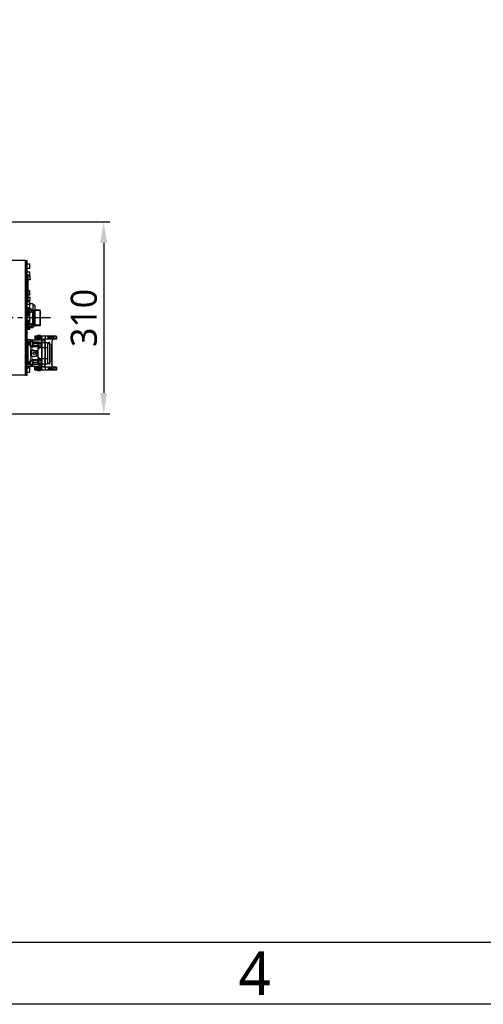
# Model space of a CAD drawing. Header units: millimetres. Extents: x 7426 to 8300, y 124 to 421.
# Tile 46 of 130: x 8044 to 8082, y 124 to 203. Entities that reach past the tile are written whole.
import ezdxf
from ezdxf.enums import TextEntityAlignment as Align

# ---------------------------------------------------------------- set-up
doc = ezdxf.new("R2010")
doc.units = ezdxf.units.MM
doc.linetypes.add('BANKLINE1', pattern=[5.5, 4, -1.5])
doc.linetypes.add('CENTER', pattern=[0.6, 0.375, -0.075, 0.075, -0.075])
for name, color, linetype in [('00_COMPONENTS', 7, 'BANKLINE1'), ('DIM', 7, 'Continuous'), ('外形图', 7, 'Continuous'), ('模板', 7, 'Continuous')]:
    doc.layers.add(name, color=color, linetype=linetype)
doc.styles.add('微软雅黑', font='msyh.ttc')
doc.dimstyles.new('尺寸标注_1_20比例', dxfattribs={"dimtxt": 2.1, "dimasz": 1.7, "dimexe": 0.5, "dimexo": 0.4, "dimgap": 0.5, "dimtad": 1, "dimdec": 1, "dimlfac": 20, "dimdsep": 46, "dimtxsty": '微软雅黑', "dimcen": 0.09, "dimadec": 0, "dimazin": 0, "dimtp": 0.01, "dimtm": 0.01, "dimtfac": 1, "dimtdec": 1, "dimtofl": 0, "dimtmove": 0, "dimatfit": 3, "dimfxl": 1, "dimtolj": 1, "dimarcsym": 0})

# ---------------------------------------------------------------- blocks, each defined once
blk = doc.blocks.new('图纸')
at = {"color": 2}
for points in [[(6283.66, 123.62), (6283.66, 1549.22), (8299.66, 1549.22), (8299.66, 123.62)], [(6403.66, 147.62), (6403.66, 1525.22), (8275.66, 1525.22), (8275.66, 147.62)]]:
    blk.add_lwpolyline(points, close=True, dxfattribs=at)
at = {"color": 2, "style": '微软雅黑'}
blk.add_text('4', height=16.8, dxfattribs=at).set_placement((7165.66, 135.62), align=Align.MIDDLE_CENTER)
blk.add_attdef('整机外形图', text='', height=19.2, dxfattribs=at).set_placement((7893.3, 256.65), align=Align.MIDDLE)
at = {"color": 7, "style": '微软雅黑'}
for tag, height, p in [('编号', 19.2, (8134.84, 252.67)), ('比例', 12, (7939.66, 171.62))]:
    blk.add_attdef(tag, text='', height=height, dxfattribs=at).set_placement(p, align=Align.MIDDLE)
at = {"style": '微软雅黑'}
for tag, p in [('当前页', (8047.3, 207.62)), ('总页数', (8192.77, 207.62))]:
    blk.add_attdef(tag, text='', height=12, dxfattribs=at).set_placement(p, align=Align.MIDDLE)
blk = doc.blocks.new('*D1530')
at = {"layer": 'Defpoints', "color": 0}
for p in [(8031.407, 186.792), (8031.407, 171.292), (8051.219, 171.292)]:
    blk.add_point(p, dxfattribs=at)
at = {"layer": 'DIM', "color": 0, "lineweight": -2}
for p, q in [((8031.807, 186.792), (8051.719, 186.792)), ((8051.219, 185.092), (8051.219, 172.992)), ((8031.807, 171.292), (8051.719, 171.292))]:
    blk.add_line(p, q, dxfattribs=at)
at = {"layer": 'DIM', "color": 0}
for points in [[(8051.503, 185.092), (8050.936, 185.092), (8051.219, 186.792)], [(8050.936, 172.992), (8051.503, 172.992), (8051.219, 171.292)]]:
    blk.add_solid(points, dxfattribs=at)
at = {"layer": 'DIM', "color": 0, "insert": (8049.629, 179.042), "char_height": 2.1, "attachment_point": 5, "rotation": 90, "style": '微软雅黑'}
blk.add_mtext('\\A1;310', dxfattribs=at)

msp = doc.modelspace()

# ---------------------------------------------------------------- linework, layer by layer
at = {"layer": '00_COMPONENTS', "linetype": 'CENTER', "ltscale": 5}
msp.add_line((8046.926, 179.0415), (7985.7152, 179.0415), dxfattribs=at)
at = {"layer": '外形图', "linetype": 'Continuous'}
for p, q in [((8044.9075, 183.6669), (8040.3135, 183.6669)), ((8044.9075, 183.6669), (8045.0575, 183.6669)), ((8044.9075, 183.6669), (8044.9075, 174.4167)), ((8044.9075, 174.4167), (8044.9075, 183.6669)), ((8045.0575, 174.4167), (8045.0575, 183.6669)), ((8045.0575, 183.4168), (8045.25, 183.4168)), ((8045.0575, 183.0668), (8045.25, 183.0668)), ((8045.2575, 183.4093), (8045.25, 183.4168)), ((8045.25, 183.0668), (8045.25, 183.4168)), ((8045.2575, 183.0743), (8045.25, 183.0668)), ((8045.2575, 183.0743), (8045.2575, 183.4093)), ((8045.0575, 182.7668), (8045.25, 182.7668)), ((8045.0575, 182.5418), (8045.1325, 182.5418)), ((8045.1325, 180.3418), (8045.1325, 182.5418)), ((8045.1325, 182.4293), (8045.2775, 182.4293)), ((8045.1325, 182.1543), (8045.2775, 182.1543)), ((8045.2575, 182.7593), (8045.25, 182.7668)), ((8045.25, 182.4293), (8045.25, 182.7668)), ((8045.2575, 182.4293), (8045.2575, 182.7593)), ((8045.2825, 182.4243), (8045.2775, 182.4293)), ((8045.2775, 182.1543), (8045.2775, 182.4293)), ((8045.2825, 182.1593), (8045.2775, 182.1543)), ((8045.2825, 182.1593), (8045.2825, 182.4243)), ((8045.1325, 181.2668), (8045.25, 181.2668)), ((8045.2575, 181.2593), (8045.25, 181.2668)), ((8045.25, 180.9168), (8045.25, 181.2668)), ((8045.2575, 180.9243), (8045.2575, 181.2593)), ((8045.1325, 180.9168), (8045.25, 180.9168)), ((8045.1325, 180.7293), (8045.2775, 180.7293)), ((8045.2575, 180.9243), (8045.25, 180.9168)), ((8045.2825, 180.7243), (8045.2775, 180.7293)), ((8045.2775, 180.4543), (8045.2775, 180.7293)), ((8045.2825, 180.4593), (8045.2825, 180.7243)), ((8045.0575, 180.3418), (8045.1325, 180.3418)), ((8045.2575, 180.331), (8045.0575, 180.331)), ((8045.2575, 180.1207), (8045.0575, 180.1207)), ((8045.0575, 179.8293), (8045.1325, 179.8293)), ((8045.08, 179.8743), (8045.2575, 179.8743)), ((8045.08, 179.8743), (8045.08, 179.8293)), ((8045.1325, 180.4543), (8045.2775, 180.4543)), ((8045.1325, 179.8743), (8045.1325, 179.2168)), ((8045.2575, 179.2093), (8045.2575, 180.331)), ((8045.515, 180.1918), (8045.2575, 180.1918)), ((8045.2575, 179.7743), (8045.4025, 179.7743)), ((8045.2825, 180.4593), (8045.2775, 180.4543)), ((8045.4075, 179.7693), (8045.4025, 179.7743)), ((8045.4025, 179.4993), (8045.4025, 179.7743)), ((8045.4075, 179.5043), (8045.4075, 179.7693)), ((8045.4925, 179.6768), (8045.4075, 179.6768)), ((8045.4925, 178.4068), (8045.4925, 179.6768)), ((8045.515, 180.1918), (8045.515, 179.6393)), ((8045.665, 180.0668), (8045.515, 180.0668)), ((8045.6325, 179.6393), (8045.67, 179.6768)), ((8045.665, 180.0668), (8045.665, 179.6718)), ((8046.0825, 179.6768), (8045.67, 179.6768)), ((8045.67, 179.6768), (8045.67, 178.4068)), ((8046.1075, 179.6518), (8046.0825, 179.6768)), ((8046.0825, 178.4068), (8046.0825, 179.6768)), ((8045.0575, 179.2168), (8045.25, 179.2168)), ((8045.2575, 179.2093), (8045.25, 179.2168)), ((8045.25, 178.8668), (8045.25, 179.2168)), ((8045.2575, 178.8743), (8045.25, 178.8668)), ((8045.2575, 179.4993), (8045.4025, 179.4993)), ((8045.2575, 178.8743), (8045.2575, 179.2093)), ((8045.2575, 178.1026), (8045.2575, 178.8743)), ((8045.4075, 179.5043), (8045.4025, 179.4993)), ((8045.6325, 179.6393), (8045.4925, 179.6393)), ((8045.589, 178.4443), (8045.589, 179.6393)), ((8046.1325, 179.6313), (8045.589, 179.6313)), ((8045.6325, 178.4443), (8045.6325, 179.6393)), ((8046.1075, 178.4318), (8046.1075, 179.6518)), ((8046.1325, 179.6393), (8046.1075, 179.6393)), ((8046.1325, 178.4443), (8046.1325, 179.6393)), ((8045.0575, 178.8668), (8045.25, 178.8668)), ((8045.1325, 178.2543), (8045.0575, 178.2543)), ((8045.2575, 178.1026), (8045.0575, 178.1026)), ((8045.08, 178.2543), (8045.08, 178.2093)), ((8045.2575, 178.2093), (8045.08, 178.2093)), ((8045.1325, 178.8668), (8045.1325, 178.2093)), ((8045.2575, 178.5843), (8045.4025, 178.5843)), ((8045.2575, 178.3093), (8045.4025, 178.3093)), ((8045.515, 178.2418), (8045.2575, 178.2418)), ((8045.4075, 178.5793), (8045.4025, 178.5843)), ((8045.4025, 178.3093), (8045.4025, 178.5843)), ((8045.4075, 178.3143), (8045.4025, 178.3093)), ((8045.4075, 178.3143), (8045.4075, 178.5793)), ((8045.4925, 178.4068), (8045.4075, 178.4068)), ((8045.6325, 178.4443), (8045.4925, 178.4443)), ((8045.515, 178.4443), (8045.515, 178.2418)), ((8045.665, 178.3668), (8045.515, 178.3668)), ((8046.1325, 178.4523), (8045.589, 178.4523)), ((8045.6325, 178.4443), (8045.67, 178.4068)), ((8045.665, 178.4118), (8045.665, 178.3668)), ((8046.0825, 178.4068), (8045.67, 178.4068)), ((8046.1075, 178.4318), (8046.0825, 178.4068)), ((8046.1325, 178.4443), (8046.1075, 178.4443)), ((8045.6525, 177.5418), (8045.6525, 177.3196)), ((8047.4026, 177.3196), (8045.6525, 177.3196)), ((8046.0701, 177.4896), (8045.6586, 177.4896)), ((8045.6586, 177.4896), (8045.6586, 177.3196)), ((8047.3776, 177.5668), (8045.6775, 177.5668)), ((8045.7998, 177.4896), (8045.7998, 177.3196)), ((8045.8752, 177.3368), (8045.8097, 177.2713)), ((8045.8157, 177.3196), (8045.8157, 177.4896)), ((8045.875, 177.5668), (8045.875, 177.4896)), ((8045.8925, 177.6218), (8045.8825, 177.6118)), ((8046.1225, 177.6118), (8045.8825, 177.6118)), ((8045.8825, 177.6118), (8045.8825, 177.3545)), ((8046.1125, 177.6218), (8045.8925, 177.6218)), ((8045.967, 177.5418), (8045.967, 177.3196)), ((8046.0381, 177.5418), (8046.0381, 177.3196)), ((8046.1125, 177.6218), (8046.1225, 177.6118)), ((8046.1225, 177.6118), (8046.1225, 177.3545)), ((8046.1299, 177.3368), (8046.1998, 177.2669)), ((8046.13, 177.5668), (8046.13, 177.3196)), ((8046.2194, 177.5418), (8046.2053, 177.3196)), ((8046.509, 177.5418), (8046.509, 177.3196)), ((8046.7274, 177.507), (8046.815, 177.507)), ((8046.7274, 177.382), (8046.7274, 177.507)), ((8046.815, 177.382), (8046.7274, 177.382)), ((8046.815, 177.507), (8046.7918, 177.5071)), ((8046.8029, 177.507), (8046.8029, 177.382)), ((8046.815, 177.507), (8046.8439, 177.507)), ((8046.8439, 177.382), (8046.815, 177.382)), ((8046.8439, 177.507), (8046.9829, 177.507)), ((8046.8439, 177.382), (8046.8726, 177.3821)), ((8046.9829, 177.382), (8046.8439, 177.382)), ((8046.8726, 177.507), (8046.8726, 177.382)), ((8046.9426, 177.5418), (8046.9426, 177.507)), ((8046.9426, 177.382), (8046.9426, 177.3196)), ((8046.9829, 177.507), (8046.9829, 177.382)), ((8047.0242, 177.5513), (8047.0236, 177.5418)), ((8047.0236, 177.5418), (8047.0236, 177.3196)), ((8047.1569, 177.5417), (8047.154, 177.5417)), ((8047.1551, 177.5513), (8047.1569, 177.5418)), ((8047.1569, 177.5418), (8047.1634, 177.3196)), ((8047.2737, 177.5668), (8047.2744, 177.5649)), ((8047.2753, 177.5513), (8047.2744, 177.5649)), ((8047.2758, 177.5418), (8047.2753, 177.5513)), ((8047.2758, 177.5418), (8047.2758, 177.3196)), ((8047.4026, 177.5418), (8047.4026, 177.3196)), ((8045.1225, 177.2763), (8045.0575, 177.2763)), ((8045.0575, 177.2763), (8045.0575, 175.1072)), ((8045.0575, 177.1668), (8045.25, 177.1668)), ((8045.2225, 177.0968), (8045.0575, 177.0968)), ((8045.0575, 177.0918), (8045.3225, 177.0918)), ((8045.1225, 177.0668), (8045.0575, 177.0668)), ((8045.0575, 176.8918), (8045.3225, 176.8918)), ((8045.2225, 176.8868), (8045.0575, 176.8868)), ((8045.3221, 177.2768), (8045.1225, 177.2768)), ((8045.1225, 176.8268), (8045.1225, 177.1568)), ((8045.925, 177.0843), (8045.1225, 177.1043)), ((8045.1225, 175.5567), (8045.1225, 176.8268)), ((8045.2225, 176.8868), (8045.2225, 177.0968)), ((8045.2325, 177.0843), (8045.2225, 177.0843)), ((8045.2325, 176.8993), (8045.2225, 176.8993)), ((8045.2325, 177.0843), (8045.25, 177.0993)), ((8045.2325, 176.8993), (8045.2325, 177.0843)), ((8045.2325, 176.8993), (8045.25, 176.8843)), ((8045.2575, 177.1593), (8045.25, 177.1668)), ((8045.25, 177.0918), (8045.25, 177.1668)), ((8045.25, 177.1043), (8045.3225, 177.1043)), ((8045.25, 176.8793), (8045.25, 177.1043)), ((8045.25, 176.8793), (8045.3225, 176.8793)), ((8045.2575, 177.0918), (8045.2575, 177.1593)), ((8045.2725, 177.2768), (8045.2976, 177.2701)), ((8045.3725, 176.7418), (8045.2725, 176.7418)), ((8045.3225, 177.2768), (8046.21, 177.2668)), ((8045.3225, 177.2268), (8045.3225, 176.7418)), ((8045.3225, 177.1668), (8045.515, 177.1668)), ((8045.3225, 176.8168), (8045.3225, 177.1668)), ((8045.3225, 176.8168), (8045.515, 176.8168)), ((8045.3725, 176.1768), (8045.3725, 176.7418)), ((8045.4975, 177.046), (8045.4975, 176.7274)), ((8045.4975, 176.9418), (8045.5225, 176.9418)), ((8045.4975, 176.7918), (8045.5225, 176.7918)), ((8045.5008, 176.7187), (8045.4975, 176.7311)), ((8045.4994, 176.7189), (8045.4975, 176.7275)), ((8045.5097, 176.7096), (8045.5008, 176.7187)), ((8045.5219, 176.7061), (8045.5097, 176.7096)), ((8045.5225, 177.1593), (8045.515, 177.1668)), ((8045.515, 176.8168), (8045.515, 177.1668)), ((8045.5225, 176.8243), (8045.515, 176.8168)), ((8045.925, 176.6955), (8045.5219, 176.7061)), ((8045.5225, 176.8243), (8045.5225, 177.1593)), ((8046.6751, 177.0418), (8045.5225, 177.0418)), ((8045.925, 176.9418), (8045.5225, 176.9418)), ((8045.5225, 176.7918), (8045.5225, 176.8243)), ((8045.925, 176.7918), (8045.5225, 176.7918)), ((8045.925, 177.0418), (8045.925, 177.0843)), ((8045.925, 177.0793), (8046.21, 177.0842)), ((8045.925, 175.3417), (8045.925, 177.0418)), ((8045.985, 177.0418), (8045.985, 176.5143)), ((8045.985, 177.0043), (8046.1475, 177.0043)), ((8045.985, 176.7293), (8046.1475, 176.7293)), ((8046.6751, 176.6143), (8045.985, 176.6143)), ((8046.0925, 176.9771), (8046.1475, 176.9771)), ((8046.0925, 176.9771), (8046.0925, 176.9488)), ((8046.1475, 176.9488), (8046.0925, 176.9488)), ((8046.1475, 177.0043), (8046.1475, 176.7293)), ((8046.21, 177.2668), (8046.21, 175.1167)), ((8046.2225, 177.203), (8046.21, 177.203)), ((8046.2225, 177.138), (8046.21, 177.138)), ((8046.4772, 177.2555), (8046.2225, 177.2555)), ((8046.2225, 177.2555), (8046.2225, 175.128)), ((8046.4772, 177.0605), (8046.2225, 177.0605)), ((8046.4772, 177.2555), (8046.4772, 175.128)), ((8046.5022, 177.1029), (8046.5022, 175.2806)), ((8046.5026, 175.2255), (8046.5026, 177.158)), ((8046.6751, 177.0418), (8046.6751, 175.3417)), ((8046.7522, 176.9875), (8046.8522, 176.9875)), ((8046.8622, 176.9852), (8046.843, 176.984)), ((8046.843, 176.9846), (8046.843, 175.3989)), ((8046.8622, 176.9825), (8046.843, 176.984)), ((8046.8622, 176.9825), (8046.843, 176.9813)), ((8046.8622, 176.9798), (8046.843, 176.9813)), ((8046.8622, 176.9798), (8046.843, 176.9786)), ((8046.8622, 176.9771), (8046.843, 176.9786)), ((8046.8622, 176.9771), (8046.843, 176.9759)), ((8046.8622, 176.9744), (8046.843, 176.9759)), ((8046.8622, 176.9744), (8046.843, 176.9732)), ((8046.8622, 176.9717), (8046.843, 176.9732)), ((8046.8622, 176.9717), (8046.843, 176.9705)), ((8046.8622, 176.969), (8046.843, 176.9705)), ((8046.8622, 176.969), (8046.843, 176.9678)), ((8046.8622, 176.9663), (8046.843, 176.9678)), ((8046.8622, 176.9663), (8046.843, 176.9651)), ((8046.8622, 176.9636), (8046.843, 176.9651)), ((8046.8622, 176.9636), (8046.843, 176.9624)), ((8046.8622, 176.961), (8046.843, 176.9624)), ((8046.8622, 176.961), (8046.843, 176.9597)), ((8046.8622, 176.9583), (8046.843, 176.9597)), ((8046.8522, 176.9875), (8046.8522, 177.0877)), ((8046.8522, 176.9875), (8046.8522, 175.396)), ((8046.8622, 176.9852), (8046.8522, 176.9859)), ((8046.8622, 176.9583), (8046.8522, 176.9576)), ((8046.8645, 176.9493), (8046.8522, 176.9551)), ((8046.8622, 176.9856), (8046.8622, 175.3979)), ((8046.8854, 176.922), (8046.8758, 176.938)), ((8046.9976, 176.8952), (8047.0272, 176.8952)), ((8046.9976, 176.8952), (8046.9976, 175.4884)), ((8047.0272, 177.1029), (8047.0272, 175.2806)), ((8045.3725, 176.3918), (8045.3525, 176.3918)), ((8045.3525, 176.1768), (8045.3525, 176.3918)), ((8045.3725, 176.3392), (8045.3525, 176.3392)), ((8045.3525, 176.3379), (8045.3725, 176.3379)), ((8045.3725, 176.3374), (8045.3525, 176.3374)), ((8045.3725, 176.3353), (8045.3525, 176.3353)), ((8045.3525, 176.3308), (8045.3725, 176.3308)), ((8045.3725, 176.3272), (8045.3525, 176.3272)), ((8045.3525, 176.3266), (8045.3725, 176.3266)), ((8045.3725, 176.3257), (8045.3525, 176.3257)), ((8045.3725, 176.3243), (8045.3525, 176.3243)), ((8045.3725, 176.3228), (8045.3525, 176.3228)), ((8045.3725, 176.3196), (8045.3525, 176.3196)), ((8045.3725, 176.3143), (8045.3525, 176.3143)), ((8045.3725, 176.3101), (8045.3525, 176.3101)), ((8045.3525, 176.3095), (8045.3725, 176.3095)), ((8045.3525, 176.2948), (8045.3725, 176.2948)), ((8045.3525, 176.2891), (8045.3725, 176.2891)), ((8045.3525, 176.2766), (8045.3725, 176.2766)), ((8045.3725, 176.276), (8045.3525, 176.276)), ((8045.3525, 176.2719), (8045.3725, 176.2719)), ((8045.3525, 176.2706), (8045.3725, 176.2706)), ((8045.3525, 176.2635), (8045.3725, 176.2635)), ((8045.3525, 176.2588), (8045.3725, 176.2588)), ((8045.3525, 176.2461), (8045.3725, 176.2461)), ((8045.3725, 176.2359), (8045.3525, 176.2359)), ((8045.3525, 176.2224), (8045.3725, 176.2224)), ((8045.3525, 176.2155), (8045.3725, 176.2155)), ((8045.3525, 176.2049), (8045.3725, 176.2049)), ((8045.3525, 176.1913), (8045.3725, 176.1913)), ((8045.3725, 176.1807), (8045.3525, 176.1807)), ((8045.3525, 176.1801), (8045.3725, 176.1801)), ((8045.3725, 176.1768), (8045.3525, 176.1768)), ((8045.3525, 176.1768), (8045.3525, 176.1403)), ((8045.3725, 176.1679), (8045.3525, 176.1679)), ((8045.3525, 176.1637), (8045.3725, 176.1637)), ((8045.3725, 176.1624), (8045.3525, 176.1624)), ((8045.3525, 176.1598), (8045.3725, 176.1598)), ((8045.3725, 176.1539), (8045.3525, 176.1539)), ((8045.3525, 176.1403), (8045.3725, 176.1403)), ((8045.3525, 175.9918), (8045.3525, 176.1403)), ((8045.3525, 176.1356), (8045.3725, 176.1356)), ((8045.3525, 176.1208), (8045.3725, 176.1208)), ((8045.3725, 176.1187), (8045.3525, 176.1187)), ((8045.3525, 176.1182), (8045.3725, 176.1182)), ((8045.3725, 176.1149), (8045.3525, 176.1149)), ((8045.3525, 176.1105), (8045.3725, 176.1105)), ((8045.3725, 176.1063), (8045.3525, 176.1063)), ((8045.3525, 176.1031), (8045.3725, 176.1031)), ((8045.3525, 176.1006), (8045.3725, 176.1006)), ((8045.3525, 176.0872), (8045.3725, 176.0872)), ((8045.3525, 176.0823), (8045.3725, 176.0823)), ((8045.3725, 176.0687), (8045.3525, 176.0687)), ((8045.3525, 176.0541), (8045.3725, 176.0541)), ((8045.3525, 176.0405), (8045.3725, 176.0405)), ((8045.3525, 176.0392), (8045.3725, 176.0392)), ((8045.3525, 175.9918), (8045.3725, 175.9918)), ((8045.3725, 176.1768), (8045.3725, 176.1403)), ((8045.3725, 175.6417), (8045.3725, 176.1403)), ((8045.385, 176.4768), (8045.57, 176.4768)), ((8045.385, 175.9068), (8045.385, 176.4768)), ((8045.385, 176.4168), (8045.835, 176.4168)), ((8045.385, 175.9668), (8045.835, 175.9668)), ((8045.57, 175.9068), (8045.385, 175.9068)), ((8045.57, 176.4768), (8045.57, 176.4168)), ((8045.57, 175.9668), (8045.57, 175.9068)), ((8045.925, 176.2712), (8045.7531, 176.2667)), ((8045.925, 176.1123), (8045.7531, 176.1168)), ((8045.835, 175.9668), (8045.835, 176.4168)), ((8045.985, 175.8693), (8045.985, 175.3417)), ((8045.985, 175.7693), (8046.6751, 175.7693)), ((8046.4846, 176.0616), (8046.5022, 176.0572)), ((8046.5022, 176.1887), (8046.4847, 176.1856)), ((8046.4847, 176.1856), (8046.4847, 176.1069)), ((8046.5022, 176.1821), (8046.4847, 176.1791)), ((8046.5022, 176.1231), (8046.4847, 176.12)), ((8046.4847, 176.1069), (8046.5022, 176.1038)), ((8046.5022, 176.0968), (8046.4847, 176.0937)), ((8046.4847, 176.0937), (8046.4847, 176.0019)), ((8046.5022, 176.0837), (8046.4847, 176.0806)), ((8046.5022, 176.0815), (8046.4847, 176.0779)), ((8046.4847, 176.0708), (8046.5022, 176.0709)), ((8046.4847, 176.057), (8046.5022, 176.0548)), ((8046.4847, 176.0545), (8046.5036, 176.0511)), ((8046.4847, 176.0019), (8046.5022, 175.9988)), ((8046.5022, 175.8999), (8046.4847, 175.8969)), ((8046.4847, 175.8969), (8046.4847, 175.8837)), ((8046.4847, 175.8837), (8046.5022, 175.8807)), ((8046.5022, 175.8606), (8046.4847, 175.8575)), ((8046.4847, 175.8575), (8046.4847, 175.7787)), ((8046.4847, 175.8509), (8046.5022, 175.854)), ((8046.5022, 175.7949), (8046.4847, 175.7919)), ((8046.4847, 175.7787), (8046.5022, 175.7756)), ((8046.4947, 176.0657), (8046.5022, 176.0644)), ((8045.2225, 175.4967), (8045.0575, 175.4967)), ((8045.0575, 175.4917), (8045.3225, 175.4917)), ((8045.1225, 175.3167), (8045.0575, 175.3167)), ((8045.0575, 175.2917), (8045.3225, 175.2917)), ((8045.2225, 175.2867), (8045.0575, 175.2867)), ((8045.1225, 175.1072), (8045.0575, 175.1072)), ((8045.0575, 175.0167), (8045.25, 175.0167)), ((8045.1225, 175.2267), (8045.1225, 175.5567)), ((8045.1225, 175.2792), (8045.925, 175.2992)), ((8045.1225, 175.1067), (8045.3221, 175.1067)), ((8045.2225, 175.2867), (8045.2225, 175.4967)), ((8045.2325, 175.4842), (8045.2225, 175.4842)), ((8045.2325, 175.2992), (8045.2225, 175.2992)), ((8045.2325, 175.4842), (8045.25, 175.4992)), ((8045.2325, 175.2992), (8045.2325, 175.4842)), ((8045.2325, 175.2992), (8045.25, 175.2842)), ((8045.25, 175.5042), (8045.3225, 175.5042)), ((8045.25, 175.2792), (8045.25, 175.5042)), ((8045.25, 175.2792), (8045.3225, 175.2792)), ((8045.2575, 175.0092), (8045.25, 175.0167)), ((8045.25, 174.6667), (8045.25, 175.0167)), ((8045.2575, 174.6742), (8045.2575, 175.0092)), ((8045.3725, 175.6417), (8045.2725, 175.6417)), ((8045.3225, 175.6417), (8045.3225, 175.1567)), ((8045.3225, 175.5667), (8045.515, 175.5667)), ((8045.3225, 175.2167), (8045.3225, 175.5667)), ((8045.3225, 175.2167), (8045.515, 175.2167)), ((8046.21, 175.1167), (8045.3225, 175.1067)), ((8045.4975, 175.6561), (8045.4994, 175.6647)), ((8045.4975, 175.6561), (8045.4975, 175.3376)), ((8045.4975, 175.5917), (8045.5225, 175.5917)), ((8045.4975, 175.4417), (8045.5225, 175.4417)), ((8045.5097, 175.6739), (8045.5219, 175.6774)), ((8045.5225, 175.5592), (8045.515, 175.5667)), ((8045.515, 175.2167), (8045.515, 175.5667)), ((8045.5225, 175.2242), (8045.515, 175.2167)), ((8045.5219, 175.6774), (8045.925, 175.688)), ((8045.925, 175.5917), (8045.5225, 175.5917)), ((8045.5225, 175.5592), (8045.5225, 175.5917)), ((8045.5225, 175.2242), (8045.5225, 175.5592)), ((8045.925, 175.4417), (8045.5225, 175.4417)), ((8045.5225, 175.3417), (8046.6751, 175.3417)), ((8047.4026, 175.0639), (8045.6525, 175.0639)), ((8045.6525, 174.8417), (8045.6525, 175.0639)), ((8045.6586, 175.0639), (8045.6586, 174.8939)), ((8045.7998, 175.0639), (8045.7998, 174.8939)), ((8045.8752, 175.0467), (8045.8097, 175.1122)), ((8045.8157, 175.0639), (8045.8157, 174.8939)), ((8045.8825, 175.029), (8045.8825, 174.7717)), ((8045.925, 175.2992), (8045.925, 175.3417)), ((8045.925, 175.3042), (8046.21, 175.2993)), ((8045.967, 175.0639), (8045.967, 174.8417)), ((8046.21, 175.1667), (8045.97, 175.1667)), ((8045.97, 175.1667), (8045.97, 175.114)), ((8045.985, 175.6542), (8046.1475, 175.6542)), ((8045.985, 175.3792), (8046.1475, 175.3792)), ((8046.0381, 175.0639), (8046.0381, 174.8417)), ((8046.0925, 175.6271), (8046.1475, 175.6271)), ((8046.0925, 175.6271), (8046.0925, 175.5988)), ((8046.1475, 175.5988), (8046.0925, 175.5988)), ((8046.1225, 175.029), (8046.1225, 174.7717)), ((8046.1299, 175.0467), (8046.1998, 175.1166)), ((8046.13, 174.8167), (8046.13, 175.0639)), ((8046.1475, 175.6542), (8046.1475, 175.3792)), ((8046.2053, 175.0639), (8046.2194, 174.8418)), ((8046.2225, 175.2455), (8046.21, 175.2455)), ((8046.2225, 175.1805), (8046.21, 175.1805)), ((8046.2225, 175.323), (8046.4772, 175.323)), ((8046.2225, 175.128), (8046.4772, 175.128)), ((8046.5022, 175.6768), (8046.4847, 175.6737)), ((8046.4847, 175.6737), (8046.4847, 175.6081)), ((8046.4847, 175.6606), (8046.5022, 175.6575)), ((8046.5022, 175.6243), (8046.4847, 175.6212)), ((8046.4847, 175.6081), (8046.5022, 175.605)), ((8046.5022, 175.5849), (8046.4847, 175.5819)), ((8046.4847, 175.5162), (8046.4847, 175.5819)), ((8046.5022, 175.5656), (8046.4847, 175.5687)), ((8046.4847, 175.5228), (8046.5022, 175.5197)), ((8046.4847, 175.5162), (8046.5035, 175.5129)), ((8046.5022, 175.4931), (8046.4847, 175.49)), ((8046.4847, 175.49), (8046.4847, 175.4112)), ((8046.5022, 175.4738), (8046.4847, 175.4769)), ((8046.5022, 175.4274), (8046.4847, 175.4244)), ((8046.4847, 175.4112), (8046.5022, 175.4081)), ((8046.509, 175.0639), (8046.509, 174.8417)), ((8046.815, 175.0014), (8046.7274, 175.0014)), ((8046.7274, 175.0014), (8046.7274, 174.8764)), ((8046.7522, 175.396), (8046.8522, 175.396)), ((8046.815, 175.0014), (8046.7918, 175.0015)), ((8046.8029, 175.0014), (8046.8029, 174.8764)), ((8046.815, 175.0014), (8046.8439, 175.0014)), ((8046.8622, 175.4252), (8046.843, 175.4238)), ((8046.8622, 175.4226), (8046.843, 175.4238)), ((8046.8622, 175.4226), (8046.843, 175.4211)), ((8046.8622, 175.4199), (8046.843, 175.4211)), ((8046.8622, 175.4199), (8046.843, 175.4184)), ((8046.8622, 175.4172), (8046.843, 175.4184)), ((8046.8622, 175.4172), (8046.843, 175.4157)), ((8046.8622, 175.4145), (8046.843, 175.4157)), ((8046.8622, 175.4145), (8046.843, 175.413)), ((8046.8622, 175.4118), (8046.843, 175.413)), ((8046.8622, 175.4118), (8046.843, 175.4103)), ((8046.8622, 175.4091), (8046.843, 175.4103)), ((8046.8622, 175.4091), (8046.843, 175.4076)), ((8046.8622, 175.4064), (8046.843, 175.4076)), ((8046.8622, 175.4064), (8046.843, 175.4049)), ((8046.8622, 175.4037), (8046.843, 175.4049)), ((8046.8622, 175.4037), (8046.843, 175.4023)), ((8046.8622, 175.401), (8046.843, 175.4023)), ((8046.8622, 175.401), (8046.843, 175.3996)), ((8046.8622, 175.3983), (8046.843, 175.3996)), ((8046.8439, 175.0014), (8046.9829, 175.0014)), ((8046.8622, 175.4252), (8046.8522, 175.4259)), ((8046.8622, 175.3983), (8046.8522, 175.3976)), ((8046.8522, 175.396), (8046.8522, 175.2958)), ((8046.8726, 175.0014), (8046.8726, 174.8764)), ((8046.8854, 175.4615), (8046.8758, 175.4455)), ((8046.9426, 175.0639), (8046.9426, 175.0014)), ((8046.9829, 175.0014), (8046.9829, 174.8764)), ((8046.9976, 175.4884), (8047.0272, 175.4884)), ((8047.0236, 175.0639), (8047.0236, 174.8417)), ((8047.1634, 175.0639), (8047.1569, 174.8417)), ((8047.2758, 175.0639), (8047.2758, 174.8417)), ((8047.4026, 175.0639), (8047.4026, 174.8417)), ((8044.9075, 174.4167), (8040.3146, 174.4167)), ((8044.9075, 174.4167), (8045.0575, 174.4167)), ((8045.0575, 174.6667), (8045.25, 174.6667)), ((8045.2575, 174.6742), (8045.25, 174.6667)), ((8046.0701, 174.8939), (8045.6586, 174.8939)), ((8047.3776, 174.8167), (8045.6775, 174.8167)), ((8045.875, 174.8167), (8045.875, 174.8939)), ((8046.1225, 174.7717), (8045.8825, 174.7717)), ((8045.8925, 174.7617), (8045.8825, 174.7717)), ((8046.1125, 174.7617), (8045.8925, 174.7617)), ((8045.9677, 174.8241), (8045.967, 174.8417)), ((8046.1125, 174.7617), (8046.1225, 174.7717)), ((8046.815, 174.8764), (8046.7274, 174.8764)), ((8046.815, 174.8764), (8046.7918, 174.8765)), ((8046.8439, 174.8764), (8046.815, 174.8764)), ((8046.8439, 174.8764), (8046.9829, 174.8764)), ((8046.9426, 174.8764), (8046.9426, 174.8417)), ((8047.133, 174.8167), (8047.1421, 174.8186)), ((8047.1569, 174.8418), (8047.154, 174.8418)), ((8047.2744, 174.8187), (8047.2737, 174.8167)), ((8047.2753, 174.8322), (8047.2744, 174.8187)), ((8047.2753, 174.8323), (8047.2758, 174.8417))]:
    msp.add_line(p, q, dxfattribs=at)
for points in [[(8045.9683, 177.5668), (8045.968, 177.5649), (8045.9677, 177.5594), (8045.967, 177.5418)], [(8046.0368, 177.5668), (8046.0372, 177.5649), (8046.0374, 177.5594)], [(8046.0374, 177.5594), (8046.0378, 177.5513), (8046.0381, 177.5418)], [(8046.2194, 177.5417), (8046.221, 177.5512), (8046.2256, 177.5595), (8046.2326, 177.5649), (8046.2406, 177.5668)], [(8046.4951, 177.5668), (8046.5003, 177.5649), (8046.5053, 177.559)], [(8046.509, 177.5418), (8046.508, 177.5512), (8046.5053, 177.559), (8046.5005, 177.5648), (8046.4951, 177.5668)], [(8047.0242, 177.5513), (8047.0248, 177.5594), (8047.0255, 177.5648), (8047.0262, 177.5668)], [(8047.1551, 177.5513), (8047.1499, 177.5595), (8047.1421, 177.5649), (8047.133, 177.5668)], [(8047.154, 177.542), (8047.155, 177.542), (8047.156, 177.5415), (8047.1569, 177.541)], [(8045.2976, 177.2701), (8045.3158, 177.2518), (8045.3225, 177.2268)], [(8045.4975, 177.0462), (8045.4955, 177.0604), (8045.4898, 177.0729), (8045.4814, 177.083), (8045.4712, 177.0902), (8045.4601, 177.0945), (8045.4488, 177.0961)], [(8045.4506, 177.0961), (8045.4618, 177.0941), (8045.4719, 177.0898), (8045.4813, 177.083), (8045.4894, 177.0735), (8045.4953, 177.061), (8045.4975, 177.0462)], [(8045.4975, 176.7311), (8045.4998, 176.7206), (8045.5058, 176.7125), (8045.5136, 176.7077), (8045.5219, 176.7061)], [(8045.4975, 176.7311), (8045.499, 176.7227), (8045.5029, 176.7156), (8045.5086, 176.7103), (8045.5151, 176.7072), (8045.5219, 176.7061)], [(8046.8521, 176.9879), (8046.8521, 176.9877), (8046.8522, 176.9875)], [(8046.8522, 176.9879), (8046.8522, 176.9881), (8046.8525, 176.988), (8046.8532, 176.9876), (8046.8543, 176.9867)], [(8046.8645, 176.9493), (8046.8758, 176.938), (8046.8854, 176.922)], [(8046.4847, 176.1669), (8046.4904, 176.1687), (8046.4962, 176.1704), (8046.5022, 176.1721)], [(8046.4947, 176.0657), (8046.4914, 176.0663), (8046.4881, 176.0668), (8046.4847, 176.0672)], [(8046.4847, 175.8388), (8046.4904, 175.8406), (8046.4962, 175.8423), (8046.5022, 175.844)], [(8045.3225, 175.1567), (8045.3158, 175.1318), (8045.2976, 175.1135), (8045.2725, 175.1067)], [(8045.4488, 175.2874), (8045.4584, 175.2886), (8045.468, 175.2917), (8045.4771, 175.297), (8045.4851, 175.3044), (8045.4916, 175.3138), (8045.496, 175.3249), (8045.4975, 175.3374)], [(8045.4975, 175.3373), (8045.4954, 175.3231), (8045.4898, 175.3106), (8045.4817, 175.3009), (8045.4723, 175.2939), (8045.462, 175.2895), (8045.4506, 175.2875)], [(8045.4975, 175.3373), (8045.4952, 175.3224), (8045.4893, 175.3098), (8045.4812, 175.3003), (8045.4718, 175.2936), (8045.4617, 175.2894)], [(8045.5219, 175.6774), (8045.5136, 175.6758), (8045.5058, 175.671), (8045.4998, 175.6629), (8045.4975, 175.6525)], [(8045.5219, 175.6774), (8045.5153, 175.6764), (8045.5087, 175.6733), (8045.5031, 175.6681), (8045.499, 175.661), (8045.4975, 175.6525)], [(8045.4975, 175.6525), (8045.5008, 175.6648), (8045.5097, 175.6739)], [(8045.4975, 175.6562), (8045.4979, 175.6599), (8045.4994, 175.6647)], [(8046.8521, 175.3957), (8046.8521, 175.3958), (8046.8522, 175.396)], [(8046.8522, 175.4284), (8046.8645, 175.4343), (8046.8758, 175.4455)], [(8046.8543, 175.3968), (8046.8532, 175.3959), (8046.8525, 175.3955), (8046.8522, 175.3955), (8046.8522, 175.3956)], [(8045.9683, 174.8167), (8045.968, 174.8186), (8045.9677, 174.8241)], [(8046.0368, 174.8167), (8046.0372, 174.8186), (8046.0374, 174.8241)], [(8046.0374, 174.8241), (8046.0378, 174.8322), (8046.0381, 174.8417)], [(8046.2194, 174.8418), (8046.221, 174.8323), (8046.2256, 174.8241), (8046.2326, 174.8186), (8046.2406, 174.8167)], [(8046.4951, 174.8167), (8046.5003, 174.8186), (8046.5053, 174.8245), (8046.5081, 174.8325), (8046.509, 174.8417)], [(8046.5053, 174.8245), (8046.5005, 174.8187), (8046.4951, 174.8167)], [(8047.0236, 174.8417), (8047.0242, 174.8322), (8047.0248, 174.8241)], [(8047.0262, 174.8167), (8047.0255, 174.8187), (8047.0248, 174.8241)], [(8047.1569, 174.8417), (8047.1551, 174.8322), (8047.1499, 174.8241), (8047.1421, 174.8186)], [(8047.154, 174.8415), (8047.155, 174.8416), (8047.156, 174.842), (8047.1569, 174.8425)]]:
    msp.add_lwpolyline(points, dxfattribs=at)
msp.add_circle((8045.61, 176.1918), 0.1, dxfattribs=at)
for centre, radius, start, end in [((8045.6775, 177.5418), 0.025, 89.984366, 180), ((8045.8575, 177.3545), 0.025, 315, 0), ((8046.1475, 177.3545), 0.025, 180, 225), ((8046.9676, 177.5418), 0.025, 90.00438, 180), ((8047.3776, 177.5418), 0.025, 0, 90.001086), ((8045.2725, 177.2268), 0.05, 0, 90), ((8045.4475, 177.0462), 0.05, 0, 88.572363), ((8046.3026, 177.158), 0.2, 330.823604, 29.176396), ((8046.8523, 176.9876), 0.1001, 90.070694, 180.069272), ((8045.755, 176.1918), 0.075, 91.5, 268.5), ((8045.2725, 175.1567), 0.05, 270, 0), ((8045.4475, 175.3374), 0.05, 271.427637, 0), ((8045.8575, 175.029), 0.025, 0, 45), ((8046.1475, 175.029), 0.025, 135, 180), ((8046.3026, 175.2255), 0.2, 330.823604, 29.176396), ((8046.8523, 175.3959), 0.1001, 179.930728, 269.929306), ((8045.6775, 174.8417), 0.025, 180, 270.015634), ((8046.9676, 174.8417), 0.025, 180, 270.000865), ((8047.3776, 174.8417), 0.025, 270, 0)]:
    msp.add_arc(centre, radius, start, end, dxfattribs=at)
for points, knots in [([(8046.5022, 177.0196), (8046.499, 177.0459), (8046.4942, 177.0913), (8046.4805, 177.1584), (8046.4527, 177.2195), (8046.3998, 177.2652), (8046.3369, 177.293), (8046.2728, 177.3125), (8046.2275, 177.3196), (8046.2053, 177.3196)], [0, 0, 0, 0, 0.1666057, 0.2868849, 0.4299004, 0.579194, 0.7145015, 0.8606735, 1, 1, 1, 1]), ([(8047.1634, 177.3196), (8047.1388, 177.3196), (8047.0931, 177.2833), (8047.0668, 177.2191), (8047.048, 177.1534), (8047.0362, 177.0882), (8047.0301, 177.0427), (8047.0272, 177.0196)], [0, 0, 0, 0, 0.2118904, 0.4290526, 0.6047159, 0.7988137, 1, 1, 1, 1]), ([(8046.852, 177.0878), (8046.827, 177.0878), (8046.7739, 177.0668), (8046.7522, 177.0135), (8046.7522, 176.9875)], [0, 0, 0, 0, 0.4902701, 1, 1, 1, 1]), ([(8046.5022, 175.3639), (8046.499, 175.3376), (8046.4942, 175.2921), (8046.4805, 175.225), (8046.4527, 175.164), (8046.3998, 175.1183), (8046.3369, 175.0905), (8046.2728, 175.071), (8046.2275, 175.0639), (8046.2053, 175.0639)], [0, 0, 0, 0, 0.1667615, 0.2870189, 0.4301022, 0.579333, 0.7145212, 0.8604873, 1, 1, 1, 1]), ([(8046.852, 175.2957), (8046.827, 175.2957), (8046.7739, 175.3168), (8046.7522, 175.37), (8046.7522, 175.396)], [0, 0, 0, 0, 0.4902701, 1, 1, 1, 1]), ([(8047.1634, 175.0639), (8047.1388, 175.0639), (8047.0932, 175.1002), (8047.0668, 175.1644), (8047.048, 175.2301), (8047.0362, 175.2953), (8047.0301, 175.3408), (8047.0272, 175.3639)], [0, 0, 0, 0, 0.2117141, 0.4288973, 0.6046107, 0.7987754, 1, 1, 1, 1])]:
    msp.add_open_spline(points, degree=3, knots=knots, dxfattribs=at)
for points in [[(8045.4488, 177.0961), (8045.4719, 177.0956), (8045.5126, 177.0905), (8045.5119, 177.0674)], [(8045.4488, 176.633), (8045.4608, 176.6535), (8045.4842, 176.6711), (8045.4842, 176.6948)], [(8045.4488, 176.633), (8045.4671, 176.6482), (8045.505, 176.6562), (8045.5024, 176.6798)], [(8045.5217, 177.0395), (8045.5225, 177.0639), (8045.4958, 177.0923), (8045.4713, 177.0929)], [(8045.5217, 176.7033), (8045.5242, 176.6795), (8045.4897, 176.6675), (8045.4713, 176.6521)], [(8046.7522, 176.9875), (8046.7779, 176.9875), (8046.8167, 177.0099), (8046.8295, 176.9875)], [(8046.8522, 176.988), (8046.869, 177.0007), (8046.8523, 177.0303), (8046.8522, 177.0515)], [(8046.8854, 176.922), (8046.8958, 176.8997), (8046.9101, 176.8793), (8046.9198, 176.8567)], [(8046.8854, 176.922), (8046.8935, 176.9046), (8046.9053, 176.889), (8046.913, 176.8713)], [(8045.4488, 175.7505), (8045.4671, 175.7354), (8045.505, 175.7273), (8045.5024, 175.7038)], [(8045.4488, 175.7505), (8045.4608, 175.73), (8045.4842, 175.7124), (8045.4842, 175.6887)], [(8045.5217, 175.6802), (8045.5242, 175.704), (8045.4897, 175.7161), (8045.4713, 175.7314)], [(8045.4488, 175.2874), (8045.4719, 175.288), (8045.5126, 175.293), (8045.5119, 175.3161)], [(8045.5217, 175.3441), (8045.5225, 175.3196), (8045.4958, 175.2912), (8045.4713, 175.2906)], [(8046.7522, 175.396), (8046.7779, 175.396), (8046.8167, 175.3737), (8046.8295, 175.396)], [(8046.8522, 175.3955), (8046.869, 175.3828), (8046.8523, 175.3532), (8046.8522, 175.3321)], [(8046.8854, 175.4615), (8046.8958, 175.4838), (8046.9101, 175.5042), (8046.9198, 175.5268)], [(8046.8854, 175.4615), (8046.8935, 175.4789), (8046.9053, 175.4945), (8046.913, 175.5122)]]:
    msp.add_open_spline(points, degree=3, dxfattribs=at)

# ---------------------------------------------------------------- block references
at = {"layer": '模板', "xscale": 0.208333, "yscale": 0.208333, "zscale": 0.208333}
msp.add_blockref('图纸', (6570.5639, 97.868), dxfattribs=at)

# ---------------------------------------------------------------- dimensions: what is measured, and where the dimension line sits
at = {"layer": 'DIM'}
dim = msp.add_linear_dim(base=(8051.2192, 171.2917), p1=(8031.4074, 186.7919), p2=(8031.4074, 171.2917), angle=90, dimstyle='尺寸标注_1_20比例', dxfattribs=at)
dim.commit()
dim.dimension.update_dxf_attribs({"geometry": '*D1530', "text_midpoint": (8051.2192, 179.0418), "dimtype": 160})

doc.saveas('drawing.dxf')
